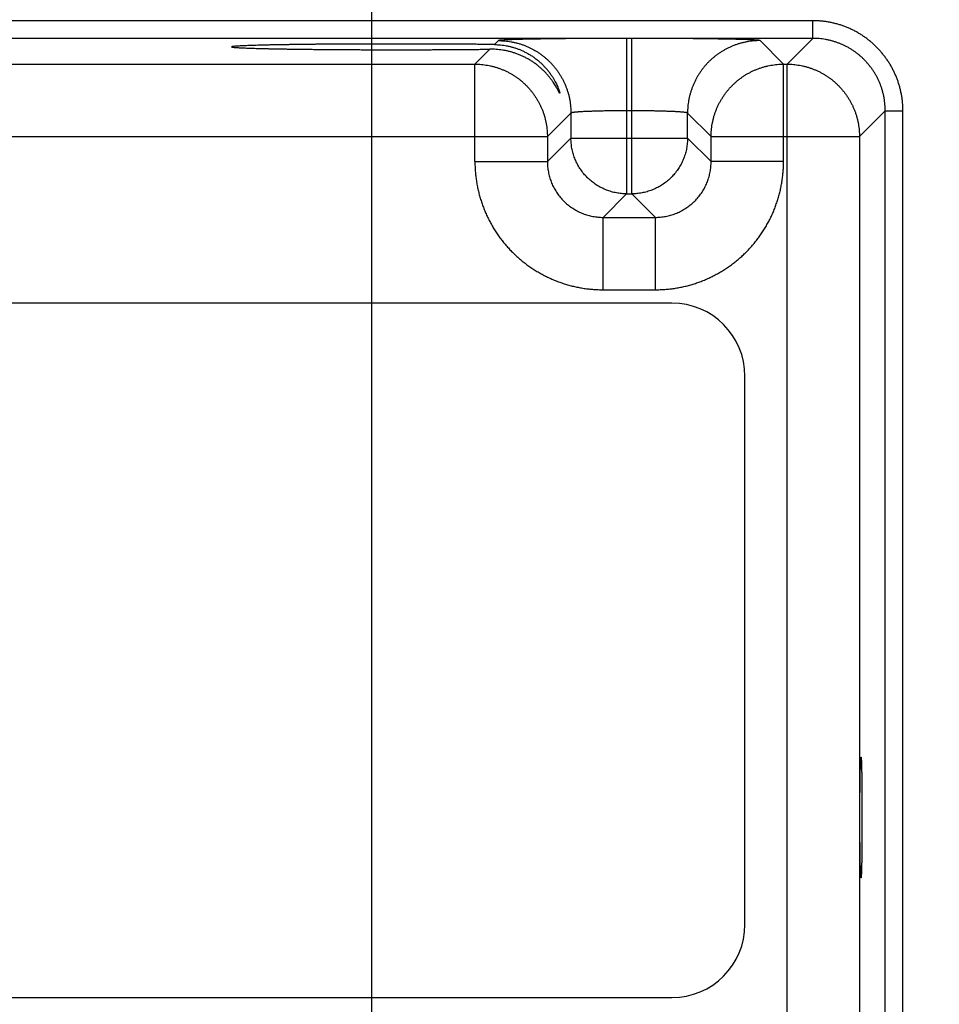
# Model space of a CAD drawing. Header units: inches. Extents: x 0 to 34, y 0 to 22.
# Tile 108 of 112: x 24.4 to 25.4, y 16.7 to 17.8. Entities that reach past the tile are written whole.
import ezdxf

# ---------------------------------------------------------------- set-up
doc = ezdxf.new("R2010")
doc.units = ezdxf.units.IN
doc.header["$LTSCALE"] = 1.87
doc.header["$MEASUREMENT"] = 0
doc.layers.get('0').update_dxf_attribs({"linetype": 'CONTINUOUS'})
doc.layers.add('DIMENSIONS', color=7, linetype='CONTINUOUS')
doc.styles.get("Standard").update_dxf_attribs({"font": 'txt', "width": 0.8})
doc.dimstyles.get("Standard").update_dxf_attribs({"dimtxt": 0.125, "dimasz": 0.18, "dimexe": 0.18, "dimexo": 0.0625, "dimgap": 0.09, "dimtad": 0, "dimtih": 1, "dimtoh": 1, "dimdec": 3, "dimzin": 4, "dimdsep": 46, "dimtxsty": 'STANDARD', "dimblk": '_FILLED', "dimblk1": '_FILLED', "dimblk2": '_FILLED', "dimcen": 0.09, "dimadec": 0, "dimazin": 0, "dimtol": 1, "dimtp": 0.01, "dimtm": 0.01, "dimtfac": 1, "dimtdec": 3, "dimtofl": 0, "dimtmove": 0, "dimatfit": 3, "dimldrblk": '_FILLED', "dimfxl": 1, "dimtolj": 1, "dimtzin": 4, "dimarcsym": 0})

# ---------------------------------------------------------------- blocks, each defined once
blk = doc.blocks.new('_FILLED')
at = {"color": 0, "linetype": 'BYBLOCK'}
blk.add_solid([(0, 0), (-1, 0.1736), (-1, -0.1736)], dxfattribs=at)
blk = doc.blocks.new('*D6')
at = {"layer": 'DIMENSIONS', "color": 2, "linetype": 'CONTINUOUS'}
for p, q in [((24.7914, 16.6425), (24.7914, 18.7618)), ((25.5704, 17.8362), (25.5704, 18.7618)), ((24.7914, 18.6368), (24.4314, 18.6368)), ((25.5704, 18.6368), (25.9304, 18.6368))]:
    blk.add_line(p, q, dxfattribs=at)
at = {"layer": 'DIMENSIONS', "color": 2, "linetype": 'CONTINUOUS', "xscale": 0.18, "yscale": 0.18, "zscale": 0.18}
blk.add_blockref('_FILLED', (24.7914, 18.6368), dxfattribs=at)
at = {"layer": 'DIMENSIONS', "color": 2, "linetype": 'CONTINUOUS', "xscale": 0.18, "yscale": 0.18, "zscale": 0.18, "rotation": 180}
blk.add_blockref('_FILLED', (25.5704, 18.6368), dxfattribs=at)
at = {"layer": 'DIMENSIONS', "color": 2, "linetype": 'CONTINUOUS', "width": 0.8}
for s, p in [('.779', (24.8811, 18.5743)), ('[', (24.8811, 18.3868)), (']', (25.4811, 18.3868)), ('19.79', (24.9811, 18.3868))]:
    blk.add_text(s, height=0.125, dxfattribs=at).set_placement(p)
blk = doc.blocks.new('*D7')
at = {"layer": 'DIMENSIONS', "color": 2, "linetype": 'CONTINUOUS'}
for p, q in [((22.0414, 16.6425), (22.0414, 18.7618)), ((24.7914, 16.6425), (24.7914, 18.7618)), ((22.0414, 18.6368), (22.5496, 18.6368)), ((24.7914, 18.6368), (23.9996, 18.6368))]:
    blk.add_line(p, q, dxfattribs=at)
at = {"layer": 'DIMENSIONS', "color": 2, "linetype": 'CONTINUOUS', "xscale": 0.18, "yscale": 0.18, "zscale": 0.18, "rotation": 180}
blk.add_blockref('_FILLED', (22.0414, 18.6368), dxfattribs=at)
at = {"layer": 'DIMENSIONS', "color": 2, "linetype": 'CONTINUOUS', "xscale": 0.18, "yscale": 0.18, "zscale": 0.18}
blk.add_blockref('_FILLED', (24.7914, 18.6368), dxfattribs=at)
at = {"layer": 'DIMENSIONS', "color": 2, "linetype": 'CONTINUOUS', "width": 0.8}
for s, p in [('[', (23.2371, 18.5743)), (']', (23.8371, 18.5743)), ('2.750', (22.6121, 18.5743)), ('69.85', (23.3371, 18.5743))]:
    blk.add_text(s, height=0.125, dxfattribs=at).set_placement(p)

msp = doc.modelspace()

# ---------------------------------------------------------------- linework, layer by layer
at = {"color": 7, "linetype": 'CONTINUOUS'}
for p, q in [((25.2661, 17.7621), (21.5957, 17.7621)), ((25.2661, 17.7431), (25.2661, 17.7621)), ((25.2661, 17.7431), (21.5957, 17.7431)), ((25.0712, 17.743), (25.0656, 17.743)), ((25.0656, 17.743), (25.0656, 17.5757)), ((25.0712, 17.5757), (25.0712, 17.743)), ((25.2661, 17.7431), (25.2383, 17.7153)), ((24.9276, 17.7407), (24.9234, 17.7364)), ((25.2345, 17.7153), (25.2092, 17.7407)), ((24.9184, 17.7314), (24.9023, 17.7153)), ((24.3045, 17.7153), (24.9023, 17.7153)), ((24.9023, 17.6103), (24.9023, 17.7153)), ((25.2345, 17.7153), (25.2383, 17.7153)), ((25.2345, 17.6103), (25.2345, 17.7153)), ((25.2383, 14.5926), (25.2383, 17.7153)), ((25.0056, 17.6627), (24.9803, 17.6373)), ((25.0056, 17.6627), (25.0056, 17.6357)), ((25.0712, 17.6651), (25.0656, 17.6651)), ((25.1312, 17.6357), (25.1312, 17.6627)), ((25.1565, 17.6373), (25.1312, 17.6627)), ((25.3441, 17.6651), (25.3163, 17.6373)), ((25.3441, 17.6651), (25.3631, 17.6651)), ((25.3441, 14.6428), (25.3441, 17.6651)), ((25.3631, 14.6428), (25.3631, 17.6651)), ((24.2265, 17.6373), (24.9803, 17.6373)), ((24.9803, 17.6373), (24.9803, 17.6103)), ((25.1565, 17.6373), (25.3163, 17.6373)), ((25.1565, 17.6103), (25.1565, 17.6373)), ((25.3163, 17.6373), (25.3163, 14.6706)), ((25.0056, 17.6357), (24.9803, 17.6103)), ((25.0056, 17.6357), (25.1312, 17.6357)), ((25.1312, 17.6357), (25.1565, 17.6103)), ((24.9023, 17.6103), (24.9803, 17.6103)), ((25.2345, 17.6103), (25.1565, 17.6103)), ((25.0656, 17.5757), (25.0402, 17.5503)), ((25.0656, 17.5757), (25.0712, 17.5757)), ((25.0712, 17.5757), (25.0965, 17.5503)), ((25.0402, 17.5503), (25.0965, 17.5503)), ((25.0402, 17.4723), (25.0402, 17.5503)), ((25.0965, 17.4723), (25.0965, 17.5503)), ((25.0402, 17.4723), (25.0965, 17.4723)), ((25.1143, 17.458), (21.7285, 17.458)), ((25.193, 16.7887), (25.193, 17.3792)), ((21.7285, 16.7099), (25.1143, 16.7099))]:
    msp.add_line(p, q, dxfattribs=at)
for centre, start, end in [((25.1143, 17.3792), 0, 90), ((25.1143, 16.7887), 270, 360)]:
    msp.add_arc(centre, 0.0787, start, end, dxfattribs=at)
for points, knots in [([(25.3631, 17.6651), (25.3631, 17.6665), (25.363, 17.6691), (25.3628, 17.6731), (25.3624, 17.6771), (25.3618, 17.6811), (25.361, 17.685), (25.3601, 17.6889), (25.3591, 17.6928), (25.3578, 17.6966), (25.3565, 17.7004), (25.3549, 17.7041), (25.3532, 17.7077), (25.3514, 17.7113), (25.3494, 17.7148), (25.3473, 17.7182), (25.345, 17.7215), (25.3426, 17.7247), (25.3401, 17.7278), (25.3375, 17.7308), (25.3347, 17.7337), (25.3318, 17.7365), (25.3288, 17.7392), (25.3257, 17.7417), (25.3225, 17.7441), (25.3191, 17.7464), (25.3157, 17.7485), (25.3123, 17.7505), (25.3087, 17.7523), (25.305, 17.754), (25.3013, 17.7555), (25.2976, 17.7569), (25.2938, 17.7581), (25.2899, 17.7592), (25.286, 17.7601), (25.282, 17.7608), (25.2781, 17.7614), (25.2741, 17.7618), (25.2701, 17.7621), (25.2674, 17.7621), (25.2661, 17.7621)], [0, 0, 0, 0, 0.026237, 0.052523, 0.078844, 0.105186, 0.131536, 0.157879, 0.184209, 0.210529, 0.236846, 0.263166, 0.289487, 0.315809, 0.342129, 0.368447, 0.394762, 0.421075, 0.447389, 0.473702, 0.500016, 0.526329, 0.552642, 0.578955, 0.605269, 0.631584, 0.657901, 0.684222, 0.710543, 0.736864, 0.763182, 0.7895, 0.81582, 0.842149, 0.868491, 0.894837, 0.921174, 0.94749, 0.973769, 1, 1, 1, 1]), ([(25.0656, 17.743), (25.0639, 17.743), (25.0604, 17.743), (25.0552, 17.743), (25.05, 17.743), (25.0448, 17.743), (25.0397, 17.743), (25.0346, 17.743), (25.0295, 17.743), (25.0245, 17.7429), (25.0195, 17.7429), (25.0146, 17.7429), (25.0098, 17.7428), (25.0051, 17.7428), (25.0004, 17.7428), (24.9959, 17.7427), (24.9914, 17.7427), (24.9871, 17.7426), (24.9828, 17.7426), (24.9787, 17.7425), (24.9747, 17.7424), (24.9708, 17.7424), (24.9671, 17.7423), (24.9635, 17.7423), (24.9601, 17.7422), (24.9568, 17.7421), (24.9537, 17.742), (24.9507, 17.742), (24.9479, 17.7419), (24.9452, 17.7418), (24.9428, 17.7417), (24.9405, 17.7416), (24.9384, 17.7416), (24.9364, 17.7415), (24.9347, 17.7414), (24.9331, 17.7413), (24.9318, 17.7412), (24.9306, 17.7411), (24.9296, 17.741), (24.9289, 17.741), (24.9283, 17.7409), (24.9279, 17.7408), (24.9277, 17.7407), (24.9276, 17.7407)], [0, 0, 0, 0, 0.037696, 0.075415, 0.113078, 0.150605, 0.187924, 0.224964, 0.261683, 0.298042, 0.33399, 0.369462, 0.404398, 0.438746, 0.47246, 0.505492, 0.537801, 0.569342, 0.600069, 0.629934, 0.658891, 0.686902, 0.713931, 0.739939, 0.764885, 0.788728, 0.811435, 0.83298, 0.853332, 0.872461, 0.890334, 0.906927, 0.922222, 0.936202, 0.94884, 0.960113, 0.970005, 0.978507, 0.985613, 0.991312, 0.995598, 0.998476, 1, 1, 1, 1]), ([(25.2092, 17.7407), (25.2091, 17.7407), (25.2089, 17.7408), (25.2085, 17.7409), (25.2079, 17.741), (25.2072, 17.741), (25.2062, 17.7411), (25.205, 17.7412), (25.2036, 17.7413), (25.2021, 17.7414), (25.2003, 17.7415), (25.1984, 17.7416), (25.1963, 17.7416), (25.194, 17.7417), (25.1916, 17.7418), (25.1889, 17.7419), (25.1861, 17.742), (25.1831, 17.742), (25.18, 17.7421), (25.1767, 17.7422), (25.1733, 17.7423), (25.1697, 17.7423), (25.166, 17.7424), (25.1621, 17.7424), (25.1581, 17.7425), (25.154, 17.7426), (25.1497, 17.7426), (25.1454, 17.7427), (25.1409, 17.7427), (25.1364, 17.7428), (25.1317, 17.7428), (25.127, 17.7428), (25.1222, 17.7429), (25.1173, 17.7429), (25.1123, 17.7429), (25.1073, 17.743), (25.1022, 17.743), (25.0971, 17.743), (25.092, 17.743), (25.0868, 17.743), (25.0816, 17.743), (25.0764, 17.743), (25.0729, 17.743), (25.0712, 17.743)], [0, 0, 0, 0, 0.001524, 0.004402, 0.008688, 0.014387, 0.021493, 0.029995, 0.039887, 0.05116, 0.063798, 0.077778, 0.093073, 0.109666, 0.127539, 0.146668, 0.16702, 0.188565, 0.211272, 0.235115, 0.260061, 0.286069, 0.313098, 0.341109, 0.370066, 0.399931, 0.430658, 0.462199, 0.494508, 0.52754, 0.561254, 0.595602, 0.630538, 0.66601, 0.701958, 0.738317, 0.775036, 0.812076, 0.849395, 0.886923, 0.924585, 0.962304, 1, 1, 1, 1]), ([(25.3441, 17.6651), (25.3441, 17.6663), (25.344, 17.6685), (25.3438, 17.6719), (25.3434, 17.6753), (25.3429, 17.6787), (25.3422, 17.682), (25.3414, 17.6853), (25.3405, 17.6886), (25.3394, 17.6918), (25.3382, 17.695), (25.3368, 17.6981), (25.3353, 17.7012), (25.3336, 17.7041), (25.3319, 17.7071), (25.33, 17.7099), (25.328, 17.7126), (25.3258, 17.7153), (25.3236, 17.7178), (25.3212, 17.7203), (25.3188, 17.7227), (25.3162, 17.7249), (25.3136, 17.727), (25.3108, 17.729), (25.308, 17.7309), (25.3051, 17.7327), (25.3021, 17.7343), (25.2991, 17.7358), (25.2959, 17.7372), (25.2928, 17.7384), (25.2895, 17.7395), (25.2863, 17.7405), (25.283, 17.7413), (25.2796, 17.742), (25.2763, 17.7425), (25.2729, 17.7428), (25.2695, 17.7431), (25.2672, 17.7431), (25.2661, 17.7431)], [0, 0, 0, 0, 0.027785, 0.05557, 0.083354, 0.111137, 0.13892, 0.166701, 0.194481, 0.22226, 0.250038, 0.277816, 0.305592, 0.333368, 0.361143, 0.388917, 0.416691, 0.444465, 0.472239, 0.500012, 0.527786, 0.555559, 0.583333, 0.611107, 0.638882, 0.666657, 0.694433, 0.722209, 0.749986, 0.777765, 0.805544, 0.833324, 0.861104, 0.888884, 0.916664, 0.944443, 0.972222, 1, 1, 1, 1]), ([(24.8174, 17.737), (24.8153, 17.737), (24.8111, 17.737), (24.8048, 17.737), (24.7985, 17.737), (24.7922, 17.737), (24.786, 17.737), (24.7798, 17.737), (24.7736, 17.7369), (24.7675, 17.7369), (24.7615, 17.7369), (24.7555, 17.7369), (24.7496, 17.7368), (24.7438, 17.7368), (24.7381, 17.7367), (24.7325, 17.7367), (24.7271, 17.7366), (24.7217, 17.7366), (24.7164, 17.7365), (24.7113, 17.7364), (24.7063, 17.7364), (24.7014, 17.7363), (24.6967, 17.7362), (24.6922, 17.7361), (24.6878, 17.7361), (24.6836, 17.736), (24.6795, 17.7359), (24.6757, 17.7358), (24.672, 17.7357), (24.6684, 17.7356), (24.6651, 17.7355), (24.662, 17.7354), (24.6591, 17.7353), (24.6563, 17.7352), (24.6538, 17.7351), (24.6515, 17.735), (24.6494, 17.7349), (24.6475, 17.7348), (24.6458, 17.7347), (24.6444, 17.7346), (24.6431, 17.7345), (24.6421, 17.7344), (24.6413, 17.7343), (24.6408, 17.7342), (24.6404, 17.7341), (24.6403, 17.734), (24.6403, 17.734)], [0, 0, 0, 0, 0.035661, 0.071285, 0.106806, 0.1422, 0.177414, 0.212392, 0.24711, 0.281511, 0.315546, 0.349191, 0.382383, 0.415088, 0.447273, 0.478877, 0.509878, 0.540232, 0.569889, 0.598829, 0.627005, 0.654376, 0.680923, 0.706596, 0.73137, 0.755218, 0.778096, 0.799989, 0.820864, 0.840687, 0.859447, 0.87711, 0.893653, 0.909064, 0.923314, 0.936389, 0.948275, 0.958951, 0.968409, 0.976638, 0.983624, 0.989365, 0.993854, 0.997094, 0.999102, 1, 1, 1, 1]), ([(24.6403, 17.734), (24.6403, 17.7339), (24.6404, 17.7338), (24.6408, 17.7337), (24.6413, 17.7336), (24.6421, 17.7335), (24.6431, 17.7334), (24.6444, 17.7333), (24.6458, 17.7332), (24.6475, 17.7331), (24.6494, 17.733), (24.6515, 17.7329), (24.6538, 17.7328), (24.6563, 17.7327), (24.6591, 17.7326), (24.662, 17.7325), (24.6651, 17.7324), (24.6684, 17.7323), (24.672, 17.7322), (24.6757, 17.7321), (24.6795, 17.732), (24.6836, 17.7319), (24.6878, 17.7318), (24.6922, 17.7318), (24.6967, 17.7317), (24.7014, 17.7316), (24.7063, 17.7315), (24.7113, 17.7315), (24.7164, 17.7314), (24.7217, 17.7313), (24.7271, 17.7313), (24.7325, 17.7312), (24.7381, 17.7312), (24.7438, 17.7311), (24.7496, 17.7311), (24.7555, 17.7311), (24.7615, 17.731), (24.7675, 17.731), (24.7736, 17.731), (24.7798, 17.7309), (24.786, 17.7309), (24.7922, 17.7309), (24.7985, 17.7309), (24.8048, 17.7309), (24.8111, 17.7309), (24.8153, 17.7309), (24.8174, 17.7309)], [0, 0, 0, 0, 0.000884, 0.002892, 0.006132, 0.010621, 0.016362, 0.023348, 0.031577, 0.041036, 0.051712, 0.063598, 0.076673, 0.090923, 0.106334, 0.122878, 0.140541, 0.159301, 0.179124, 0.2, 0.221893, 0.244771, 0.26862, 0.293394, 0.319068, 0.345615, 0.372986, 0.401162, 0.430103, 0.45976, 0.490115, 0.521116, 0.552721, 0.584906, 0.617612, 0.650804, 0.68445, 0.718485, 0.752887, 0.787605, 0.822583, 0.857798, 0.893192, 0.928714, 0.964338, 1, 1, 1, 1]), ([(24.9234, 17.7364), (24.9217, 17.7365), (24.9182, 17.7365), (24.913, 17.7366), (24.9076, 17.7366), (24.9021, 17.7367), (24.8965, 17.7367), (24.8908, 17.7368), (24.885, 17.7368), (24.8792, 17.7369), (24.8732, 17.7369), (24.8672, 17.7369), (24.8611, 17.7369), (24.855, 17.737), (24.8488, 17.737), (24.8426, 17.737), (24.8363, 17.737), (24.83, 17.737), (24.8237, 17.737), (24.8195, 17.737), (24.8174, 17.737)], [0, 0, 0, 0, 0.048347, 0.097906, 0.148601, 0.200387, 0.253177, 0.306925, 0.361543, 0.41698, 0.473151, 0.529992, 0.587433, 0.645389, 0.703806, 0.762587, 0.821681, 0.88099, 0.94046, 1, 1, 1, 1]), ([(24.9234, 17.7364), (24.9245, 17.7364), (24.9266, 17.7363), (24.9299, 17.7361), (24.9331, 17.7357), (24.9364, 17.7351), (24.9397, 17.7344), (24.943, 17.7336), (24.9464, 17.7325), (24.9497, 17.7313), (24.9529, 17.73), (24.9562, 17.7284), (24.9594, 17.7267), (24.9626, 17.7248), (24.9657, 17.7227), (24.9688, 17.7204), (24.9717, 17.7179), (24.9746, 17.7153), (24.9773, 17.7125), (24.9799, 17.7096), (24.9823, 17.7066), (24.9845, 17.7036), (24.9864, 17.7006), (24.988, 17.6978), (24.9894, 17.6953), (24.9905, 17.693), (24.9913, 17.6911), (24.992, 17.6894), (24.9925, 17.688), (24.9929, 17.6869), (24.9932, 17.686), (24.9934, 17.6853), (24.9936, 17.6847), (24.9936, 17.6843), (24.9937, 17.6842), (24.9937, 17.6841)], [0, 0, 0, 0, 0.034399, 0.069165, 0.104307, 0.139829, 0.175801, 0.212251, 0.249176, 0.286609, 0.324586, 0.363092, 0.402148, 0.441756, 0.48188, 0.52251, 0.563569, 0.604966, 0.646538, 0.688039, 0.72905, 0.768917, 0.806873, 0.841825, 0.872796, 0.899551, 0.922297, 0.94129, 0.956888, 0.969496, 0.979525, 0.987341, 0.993244, 0.997437, 1, 1, 1, 1]), ([(24.9276, 17.7407), (24.9288, 17.7407), (24.931, 17.7406), (24.9344, 17.7404), (24.9378, 17.74), (24.9412, 17.7395), (24.9445, 17.7388), (24.9478, 17.738), (24.9511, 17.7371), (24.9543, 17.736), (24.9575, 17.7348), (24.9606, 17.7334), (24.9636, 17.7319), (24.9666, 17.7302), (24.9695, 17.7285), (24.9724, 17.7266), (24.9751, 17.7246), (24.9778, 17.7224), (24.9803, 17.7202), (24.9828, 17.7178), (24.9851, 17.7154), (24.9874, 17.7128), (24.9895, 17.7102), (24.9915, 17.7074), (24.9934, 17.7046), (24.9952, 17.7017), (24.9968, 17.6987), (24.9983, 17.6956), (24.9997, 17.6925), (25.0009, 17.6894), (25.002, 17.6861), (25.003, 17.6829), (25.0038, 17.6796), (25.0045, 17.6762), (25.005, 17.6729), (25.0053, 17.6695), (25.0056, 17.6661), (25.0056, 17.6638), (25.0056, 17.6627)], [0, 0, 0, 0, 0.027775, 0.055551, 0.083327, 0.111104, 0.138881, 0.166658, 0.194436, 0.222213, 0.249992, 0.27777, 0.305549, 0.333327, 0.361106, 0.388885, 0.416665, 0.444444, 0.472223, 0.500003, 0.527782, 0.555561, 0.58334, 0.61112, 0.638898, 0.666677, 0.694456, 0.722234, 0.750012, 0.77779, 0.805567, 0.833344, 0.861121, 0.888898, 0.916674, 0.94445, 0.972225, 1, 1, 1, 1]), ([(25.2092, 17.7407), (25.208, 17.7407), (25.2058, 17.7406), (25.2024, 17.7404), (25.199, 17.74), (25.1956, 17.7395), (25.1923, 17.7388), (25.189, 17.738), (25.1857, 17.7371), (25.1825, 17.736), (25.1793, 17.7348), (25.1762, 17.7334), (25.1731, 17.7319), (25.1702, 17.7302), (25.1672, 17.7285), (25.1644, 17.7266), (25.1617, 17.7246), (25.159, 17.7224), (25.1565, 17.7202), (25.154, 17.7178), (25.1516, 17.7154), (25.1494, 17.7128), (25.1473, 17.7102), (25.1453, 17.7074), (25.1434, 17.7046), (25.1416, 17.7017), (25.14, 17.6987), (25.1385, 17.6956), (25.1371, 17.6925), (25.1359, 17.6894), (25.1348, 17.6861), (25.1338, 17.6829), (25.133, 17.6796), (25.1323, 17.6762), (25.1318, 17.6729), (25.1314, 17.6695), (25.1312, 17.6661), (25.1312, 17.6638), (25.1312, 17.6627)], [0, 0, 0, 0, 0.027775, 0.055551, 0.083327, 0.111104, 0.138881, 0.166658, 0.194436, 0.222213, 0.249992, 0.27777, 0.305549, 0.333327, 0.361106, 0.388885, 0.416665, 0.444444, 0.472223, 0.500003, 0.527782, 0.555561, 0.583341, 0.61112, 0.638898, 0.666677, 0.694456, 0.722234, 0.750012, 0.77779, 0.805567, 0.833344, 0.861121, 0.888898, 0.916674, 0.94445, 0.972225, 1, 1, 1, 1]), ([(24.8174, 17.7309), (24.8195, 17.7309), (24.8237, 17.7309), (24.83, 17.7309), (24.8363, 17.7309), (24.8426, 17.7309), (24.8488, 17.7309), (24.855, 17.7309), (24.8612, 17.731), (24.8673, 17.731), (24.8733, 17.731), (24.8792, 17.7311), (24.8851, 17.7311), (24.8909, 17.7311), (24.8966, 17.7312), (24.9022, 17.7312), (24.9077, 17.7313), (24.9131, 17.7313), (24.9166, 17.7314), (24.9184, 17.7314)], [0, 0, 0, 0, 0.062575, 0.125073, 0.187407, 0.24951, 0.311286, 0.372676, 0.433582, 0.493947, 0.553672, 0.612705, 0.670947, 0.728346, 0.784809, 0.840282, 0.89468, 0.947944, 1, 1, 1, 1]), ([(24.9937, 17.6841), (24.9937, 17.6841), (24.9937, 17.684), (24.9937, 17.6839), (24.9935, 17.684), (24.9934, 17.6841), (24.9932, 17.6844), (24.993, 17.6849), (24.9926, 17.6855), (24.9922, 17.6863), (24.9917, 17.6873), (24.991, 17.6885), (24.9902, 17.69), (24.9892, 17.6917), (24.9879, 17.6938), (24.9864, 17.6961), (24.9845, 17.6987), (24.9824, 17.7014), (24.9801, 17.7042), (24.9775, 17.707), (24.9748, 17.7097), (24.9718, 17.7122), (24.9688, 17.7147), (24.9657, 17.717), (24.9625, 17.7191), (24.9592, 17.721), (24.9559, 17.7228), (24.9525, 17.7244), (24.9491, 17.7258), (24.9456, 17.7271), (24.9422, 17.7282), (24.9388, 17.7291), (24.9353, 17.7299), (24.9319, 17.7305), (24.9285, 17.7309), (24.9251, 17.7312), (24.9217, 17.7314), (24.9195, 17.7314), (24.9184, 17.7314)], [0, 0, 0, 0, 0.000065, 0.0013, 0.002182, 0.004316, 0.00797, 0.013309, 0.020537, 0.029915, 0.041759, 0.056418, 0.074294, 0.095798, 0.121344, 0.151209, 0.184941, 0.221712, 0.260682, 0.301083, 0.342161, 0.383507, 0.424858, 0.466046, 0.506955, 0.547493, 0.587631, 0.62732, 0.666552, 0.705333, 0.743638, 0.781489, 0.818914, 0.855898, 0.892461, 0.928668, 0.964513, 1, 1, 1, 1]), ([(24.9023, 17.7153), (24.9034, 17.7153), (24.9057, 17.7153), (24.9091, 17.715), (24.9124, 17.7147), (24.9158, 17.7141), (24.9191, 17.7135), (24.9225, 17.7127), (24.9257, 17.7117), (24.9289, 17.7106), (24.9321, 17.7094), (24.9352, 17.708), (24.9383, 17.7065), (24.9413, 17.7049), (24.9442, 17.7031), (24.947, 17.7012), (24.9498, 17.6992), (24.9524, 17.6971), (24.955, 17.6948), (24.9574, 17.6925), (24.9598, 17.69), (24.962, 17.6874), (24.9642, 17.6848), (24.9662, 17.682), (24.9681, 17.6792), (24.9698, 17.6763), (24.9715, 17.6733), (24.973, 17.6703), (24.9743, 17.6672), (24.9756, 17.664), (24.9767, 17.6608), (24.9776, 17.6575), (24.9784, 17.6542), (24.9791, 17.6509), (24.9796, 17.6475), (24.98, 17.6441), (24.9802, 17.6407), (24.9803, 17.6384), (24.9803, 17.6373)], [0, 0, 0, 0, 0.027778, 0.055556, 0.083335, 0.111114, 0.138893, 0.166673, 0.194453, 0.222233, 0.250014, 0.277795, 0.305576, 0.333357, 0.361139, 0.38892, 0.416702, 0.444484, 0.472265, 0.500047, 0.527829, 0.555611, 0.583392, 0.611174, 0.638955, 0.666735, 0.694518, 0.722299, 0.750078, 0.777857, 0.805635, 0.833415, 0.861198, 0.888978, 0.916748, 0.944506, 0.972255, 1, 1, 1, 1]), ([(25.1565, 17.6373), (25.1565, 17.6384), (25.1566, 17.6407), (25.1568, 17.6441), (25.1572, 17.6475), (25.1577, 17.6509), (25.1584, 17.6542), (25.1592, 17.6575), (25.1601, 17.6608), (25.1612, 17.664), (25.1625, 17.6672), (25.1638, 17.6703), (25.1653, 17.6733), (25.167, 17.6763), (25.1687, 17.6792), (25.1706, 17.6821), (25.1726, 17.6848), (25.1748, 17.6875), (25.177, 17.69), (25.1794, 17.6925), (25.1818, 17.6948), (25.1844, 17.6971), (25.187, 17.6992), (25.1898, 17.7012), (25.1926, 17.7031), (25.1955, 17.7049), (25.1985, 17.7065), (25.2016, 17.708), (25.2047, 17.7094), (25.2079, 17.7106), (25.2111, 17.7117), (25.2143, 17.7127), (25.2177, 17.7135), (25.221, 17.7141), (25.2244, 17.7147), (25.2277, 17.715), (25.2311, 17.7153), (25.2334, 17.7153), (25.2345, 17.7153)], [0, 0, 0, 0, 0.027778, 0.055556, 0.083335, 0.111114, 0.138893, 0.166673, 0.194453, 0.222233, 0.250014, 0.277795, 0.305576, 0.333357, 0.361139, 0.38892, 0.416702, 0.444484, 0.472265, 0.500047, 0.527829, 0.555611, 0.583392, 0.611174, 0.638955, 0.666735, 0.694518, 0.722299, 0.750078, 0.777857, 0.805635, 0.833415, 0.861198, 0.888978, 0.916748, 0.944506, 0.972255, 1, 1, 1, 1]), ([(25.2383, 17.7153), (25.2394, 17.7153), (25.2417, 17.7153), (25.2451, 17.715), (25.2484, 17.7147), (25.2518, 17.7141), (25.2551, 17.7135), (25.2585, 17.7127), (25.2617, 17.7117), (25.2649, 17.7106), (25.2681, 17.7094), (25.2712, 17.708), (25.2743, 17.7065), (25.2773, 17.7049), (25.2802, 17.7031), (25.283, 17.7012), (25.2858, 17.6992), (25.2884, 17.6971), (25.291, 17.6948), (25.2934, 17.6925), (25.2958, 17.69), (25.298, 17.6874), (25.3002, 17.6848), (25.3022, 17.682), (25.3041, 17.6792), (25.3058, 17.6763), (25.3075, 17.6733), (25.309, 17.6703), (25.3103, 17.6672), (25.3116, 17.664), (25.3127, 17.6608), (25.3136, 17.6575), (25.3144, 17.6542), (25.3151, 17.6509), (25.3156, 17.6475), (25.316, 17.6441), (25.3162, 17.6407), (25.3163, 17.6384), (25.3163, 17.6373)], [0, 0, 0, 0, 0.027778, 0.055556, 0.083335, 0.111114, 0.138893, 0.166673, 0.194453, 0.222233, 0.250014, 0.277795, 0.305576, 0.333357, 0.361139, 0.38892, 0.416702, 0.444484, 0.472265, 0.500047, 0.527829, 0.555611, 0.583392, 0.611174, 0.638955, 0.666735, 0.694518, 0.722299, 0.750078, 0.777857, 0.805635, 0.833415, 0.861198, 0.888978, 0.916748, 0.944506, 0.972255, 1, 1, 1, 1]), ([(25.0656, 17.6651), (25.0647, 17.6651), (25.0629, 17.665), (25.0601, 17.665), (25.0574, 17.665), (25.0547, 17.665), (25.0521, 17.665), (25.0494, 17.665), (25.0468, 17.6649), (25.0442, 17.6649), (25.0417, 17.6649), (25.0392, 17.6648), (25.0368, 17.6648), (25.0344, 17.6647), (25.0321, 17.6646), (25.0298, 17.6646), (25.0277, 17.6645), (25.0256, 17.6644), (25.0236, 17.6644), (25.0217, 17.6643), (25.0199, 17.6642), (25.0182, 17.6641), (25.0165, 17.664), (25.015, 17.6639), (25.0136, 17.6638), (25.0123, 17.6637), (25.0111, 17.6637), (25.01, 17.6635), (25.009, 17.6634), (25.0082, 17.6633), (25.0075, 17.6632), (25.0069, 17.6631), (25.0064, 17.663), (25.006, 17.6629), (25.0058, 17.6628), (25.0056, 17.6627), (25.0056, 17.6627)], [0, 0, 0, 0, 0.045499, 0.090898, 0.136107, 0.181041, 0.225612, 0.269722, 0.313271, 0.356167, 0.398325, 0.439658, 0.480076, 0.519496, 0.557842, 0.595035, 0.630991, 0.665634, 0.698895, 0.730707, 0.761002, 0.789712, 0.81678, 0.842151, 0.865772, 0.887593, 0.907569, 0.925664, 0.941841, 0.956068, 0.968317, 0.978571, 0.986823, 0.993083, 0.997405, 1, 1, 1, 1]), ([(25.1312, 17.6627), (25.1311, 17.6627), (25.131, 17.6628), (25.1308, 17.6629), (25.1304, 17.663), (25.1299, 17.6631), (25.1293, 17.6632), (25.1286, 17.6633), (25.1278, 17.6634), (25.1268, 17.6635), (25.1257, 17.6637), (25.1245, 17.6637), (25.1232, 17.6638), (25.1218, 17.6639), (25.1203, 17.664), (25.1186, 17.6641), (25.1169, 17.6642), (25.1151, 17.6643), (25.1132, 17.6644), (25.1112, 17.6644), (25.1091, 17.6645), (25.1069, 17.6646), (25.1047, 17.6646), (25.1024, 17.6647), (25.1, 17.6648), (25.0976, 17.6648), (25.0951, 17.6649), (25.0926, 17.6649), (25.09, 17.6649), (25.0874, 17.665), (25.0847, 17.665), (25.0821, 17.665), (25.0794, 17.665), (25.0766, 17.665), (25.0739, 17.665), (25.0721, 17.6651), (25.0712, 17.6651)], [0, 0, 0, 0, 0.002595, 0.006917, 0.013177, 0.021429, 0.031683, 0.043932, 0.058159, 0.074336, 0.092431, 0.112407, 0.134228, 0.157849, 0.18322, 0.210288, 0.238998, 0.269293, 0.301105, 0.334366, 0.369009, 0.404965, 0.442158, 0.480504, 0.519924, 0.560342, 0.601675, 0.643833, 0.686729, 0.730278, 0.774388, 0.818959, 0.863893, 0.909102, 0.954501, 1, 1, 1, 1]), ([(25.0656, 17.5757), (25.0647, 17.5757), (25.0628, 17.5757), (25.0601, 17.5759), (25.0573, 17.5762), (25.0546, 17.5767), (25.0519, 17.5772), (25.0492, 17.5779), (25.0466, 17.5788), (25.0439, 17.5797), (25.0414, 17.5808), (25.0389, 17.5819), (25.0364, 17.5832), (25.034, 17.5846), (25.0317, 17.5862), (25.0295, 17.5878), (25.0273, 17.5895), (25.0252, 17.5913), (25.0232, 17.5932), (25.0213, 17.5952), (25.0195, 17.5973), (25.0177, 17.5995), (25.0161, 17.6018), (25.0146, 17.6041), (25.0132, 17.6065), (25.0119, 17.6089), (25.0107, 17.6114), (25.0097, 17.614), (25.0087, 17.6166), (25.0079, 17.6192), (25.0072, 17.6219), (25.0066, 17.6246), (25.0062, 17.6274), (25.0059, 17.6301), (25.0057, 17.6329), (25.0056, 17.6347), (25.0056, 17.6357)], [0, 0, 0, 0, 0.029377, 0.058759, 0.088152, 0.117558, 0.146974, 0.17639, 0.205802, 0.235215, 0.264629, 0.294043, 0.323459, 0.352875, 0.38229, 0.411705, 0.441121, 0.470537, 0.499953, 0.529369, 0.558785, 0.588201, 0.617617, 0.647032, 0.676448, 0.705863, 0.735279, 0.764693, 0.794108, 0.823522, 0.852936, 0.88235, 0.911763, 0.941176, 0.970588, 1, 1, 1, 1]), ([(25.1312, 17.6357), (25.1312, 17.6347), (25.1311, 17.6329), (25.1309, 17.6301), (25.1306, 17.6274), (25.1302, 17.6246), (25.1296, 17.6219), (25.1289, 17.6193), (25.1281, 17.6166), (25.1271, 17.614), (25.1261, 17.6114), (25.1249, 17.6089), (25.1236, 17.6065), (25.1222, 17.6041), (25.1207, 17.6018), (25.1191, 17.5995), (25.1173, 17.5973), (25.1155, 17.5952), (25.1136, 17.5932), (25.1116, 17.5913), (25.1095, 17.5895), (25.1073, 17.5878), (25.1051, 17.5862), (25.1028, 17.5846), (25.1004, 17.5832), (25.0979, 17.5819), (25.0954, 17.5808), (25.0929, 17.5797), (25.0902, 17.5788), (25.0876, 17.5779), (25.0849, 17.5772), (25.0822, 17.5767), (25.0795, 17.5762), (25.0767, 17.5759), (25.074, 17.5757), (25.0721, 17.5757), (25.0712, 17.5757)], [0, 0, 0, 0, 0.029377, 0.058759, 0.088152, 0.117558, 0.146974, 0.17639, 0.205802, 0.235215, 0.264629, 0.294043, 0.323459, 0.352875, 0.38229, 0.411705, 0.441121, 0.470537, 0.499953, 0.529369, 0.558785, 0.588201, 0.617617, 0.647032, 0.676448, 0.705863, 0.735279, 0.764693, 0.794108, 0.823522, 0.852936, 0.88235, 0.911763, 0.941176, 0.970588, 1, 1, 1, 1]), ([(24.9023, 17.6103), (24.9023, 17.6086), (24.9023, 17.6051), (24.9026, 17.6), (24.9031, 17.5949), (24.9038, 17.5897), (24.9046, 17.5846), (24.9057, 17.5796), (24.9069, 17.5746), (24.9084, 17.5696), (24.91, 17.5647), (24.9118, 17.5599), (24.9137, 17.5551), (24.9159, 17.5504), (24.9182, 17.5458), (24.9207, 17.5413), (24.9234, 17.5369), (24.9262, 17.5325), (24.9292, 17.5283), (24.9323, 17.5242), (24.9356, 17.5203), (24.9391, 17.5164), (24.9427, 17.5127), (24.9464, 17.5091), (24.9502, 17.5057), (24.9542, 17.5024), (24.9583, 17.4992), (24.9625, 17.4962), (24.9668, 17.4934), (24.9713, 17.4908), (24.9758, 17.4883), (24.9804, 17.4859), (24.9851, 17.4838), (24.9899, 17.4818), (24.9947, 17.48), (24.9996, 17.4784), (25.0046, 17.477), (25.0096, 17.4757), (25.0146, 17.4747), (25.0197, 17.4738), (25.0248, 17.4731), (25.03, 17.4727), (25.0351, 17.4724), (25.0385, 17.4723), (25.0402, 17.4723)], [0, 0, 0, 0, 0.023749, 0.047537, 0.071349, 0.095174, 0.118999, 0.142815, 0.166627, 0.190445, 0.214275, 0.238106, 0.261928, 0.285741, 0.309552, 0.333366, 0.357183, 0.380999, 0.404812, 0.428625, 0.452442, 0.47626, 0.500078, 0.523894, 0.547708, 0.571522, 0.595338, 0.619154, 0.642968, 0.666781, 0.690593, 0.714408, 0.738226, 0.762051, 0.785881, 0.809705, 0.833518, 0.857323, 0.881129, 0.90494, 0.928746, 0.952535, 0.976291, 1, 1, 1, 1]), ([(24.9803, 17.6103), (24.9803, 17.6094), (24.9803, 17.6075), (24.9805, 17.6047), (24.9808, 17.602), (24.9813, 17.5993), (24.9818, 17.5965), (24.9825, 17.5939), (24.9833, 17.5912), (24.9843, 17.5886), (24.9853, 17.586), (24.9865, 17.5835), (24.9878, 17.5811), (24.9892, 17.5787), (24.9907, 17.5764), (24.9924, 17.5741), (24.9941, 17.5719), (24.9959, 17.5698), (24.9978, 17.5678), (24.9998, 17.5659), (25.0019, 17.5641), (25.0041, 17.5624), (25.0063, 17.5608), (25.0087, 17.5593), (25.011, 17.5579), (25.0135, 17.5566), (25.016, 17.5554), (25.0186, 17.5543), (25.0212, 17.5534), (25.0238, 17.5526), (25.0265, 17.5519), (25.0292, 17.5513), (25.032, 17.5509), (25.0347, 17.5505), (25.0375, 17.5503), (25.0393, 17.5503), (25.0402, 17.5503)], [0, 0, 0, 0, 0.029452, 0.058895, 0.088334, 0.117772, 0.14721, 0.176649, 0.206085, 0.235515, 0.264935, 0.294349, 0.32376, 0.35317, 0.382577, 0.41198, 0.441382, 0.470784, 0.500184, 0.529579, 0.558973, 0.588369, 0.617766, 0.64716, 0.676552, 0.705945, 0.735343, 0.764742, 0.794144, 0.823551, 0.852962, 0.882371, 0.911775, 0.941177, 0.970585, 1, 1, 1, 1]), ([(25.0965, 17.4723), (25.0983, 17.4723), (25.1017, 17.4724), (25.1068, 17.4727), (25.112, 17.4731), (25.1171, 17.4738), (25.1222, 17.4747), (25.1273, 17.4757), (25.1323, 17.477), (25.1372, 17.4784), (25.1421, 17.48), (25.147, 17.4818), (25.1517, 17.4838), (25.1564, 17.486), (25.161, 17.4883), (25.1656, 17.4908), (25.17, 17.4934), (25.1743, 17.4963), (25.1785, 17.4993), (25.1826, 17.5024), (25.1866, 17.5057), (25.1904, 17.5091), (25.1942, 17.5127), (25.1977, 17.5164), (25.2012, 17.5203), (25.2045, 17.5243), (25.2076, 17.5284), (25.2106, 17.5326), (25.2134, 17.5369), (25.2161, 17.5413), (25.2186, 17.5458), (25.2209, 17.5504), (25.2231, 17.5551), (25.225, 17.5599), (25.2268, 17.5647), (25.2284, 17.5697), (25.2299, 17.5746), (25.2311, 17.5796), (25.2322, 17.5847), (25.233, 17.5898), (25.2337, 17.5949), (25.2342, 17.6), (25.2345, 17.6052), (25.2345, 17.6086), (25.2345, 17.6103)], [0, 0, 0, 0, 0.023749, 0.047537, 0.071349, 0.095174, 0.118999, 0.142815, 0.166627, 0.190445, 0.214275, 0.238106, 0.261928, 0.285741, 0.309552, 0.333366, 0.357183, 0.380999, 0.404812, 0.428625, 0.452442, 0.47626, 0.500078, 0.523894, 0.547708, 0.571522, 0.595338, 0.619154, 0.642968, 0.666781, 0.690593, 0.714408, 0.738226, 0.762051, 0.785881, 0.809705, 0.833518, 0.857323, 0.881129, 0.90494, 0.928746, 0.952535, 0.976291, 1, 1, 1, 1]), ([(25.0965, 17.5503), (25.0975, 17.5503), (25.0993, 17.5503), (25.1021, 17.5505), (25.1049, 17.5509), (25.1076, 17.5513), (25.1103, 17.5519), (25.113, 17.5526), (25.1156, 17.5534), (25.1183, 17.5543), (25.1208, 17.5554), (25.1233, 17.5566), (25.1258, 17.5579), (25.1282, 17.5593), (25.1305, 17.5608), (25.1327, 17.5624), (25.1349, 17.5641), (25.137, 17.5659), (25.139, 17.5679), (25.1409, 17.5699), (25.1427, 17.572), (25.1445, 17.5741), (25.1461, 17.5764), (25.1476, 17.5787), (25.149, 17.5811), (25.1503, 17.5835), (25.1515, 17.5861), (25.1525, 17.5886), (25.1535, 17.5912), (25.1543, 17.5939), (25.155, 17.5966), (25.1555, 17.5993), (25.156, 17.602), (25.1563, 17.6048), (25.1565, 17.6075), (25.1565, 17.6094), (25.1565, 17.6103)], [0, 0, 0, 0, 0.029452, 0.058895, 0.088334, 0.117772, 0.14721, 0.176649, 0.206085, 0.235515, 0.264935, 0.294349, 0.32376, 0.35317, 0.382577, 0.41198, 0.441382, 0.470784, 0.500184, 0.529579, 0.558973, 0.588369, 0.617766, 0.64716, 0.676552, 0.705945, 0.735343, 0.764742, 0.794144, 0.823551, 0.852962, 0.882371, 0.911775, 0.941177, 0.970585, 1, 1, 1, 1]), ([(25.3179, 16.839), (25.3179, 16.839), (25.3178, 16.8391), (25.3178, 16.8393), (25.3177, 16.8396), (25.3177, 16.8401), (25.3176, 16.8407), (25.3176, 16.8414), (25.3175, 16.8423), (25.3175, 16.8433), (25.3174, 16.8444), (25.3174, 16.8456), (25.3174, 16.847), (25.3173, 16.8485), (25.3173, 16.8501), (25.3172, 16.8518), (25.3172, 16.8536), (25.3171, 16.8555), (25.3171, 16.8575), (25.3171, 16.8596), (25.317, 16.8618), (25.317, 16.8641), (25.317, 16.8665), (25.3169, 16.869), (25.3169, 16.8715), (25.3169, 16.8741), (25.3169, 16.8767), (25.3168, 16.8794), (25.3168, 16.8822), (25.3168, 16.885), (25.3168, 16.8879), (25.3168, 16.8907), (25.3168, 16.8936), (25.3168, 16.8966), (25.3168, 16.8995), (25.3168, 16.9025), (25.3168, 16.9054), (25.3168, 16.9084), (25.3168, 16.9113), (25.3168, 16.9142), (25.3168, 16.9172), (25.3168, 16.92), (25.3168, 16.9229), (25.3168, 16.9257), (25.3168, 16.9284), (25.3169, 16.9312), (25.3169, 16.9338), (25.3169, 16.9364), (25.3169, 16.9389), (25.317, 16.9414), (25.317, 16.9438), (25.317, 16.946), (25.3171, 16.9483), (25.3171, 16.9504), (25.3171, 16.9524), (25.3172, 16.9543), (25.3172, 16.9561), (25.3173, 16.9578), (25.3173, 16.9594), (25.3174, 16.9609), (25.3174, 16.9622), (25.3174, 16.9635), (25.3175, 16.9646), (25.3175, 16.9656), (25.3176, 16.9665), (25.3176, 16.9672), (25.3177, 16.9678), (25.3177, 16.9683), (25.3178, 16.9686), (25.3178, 16.9688), (25.3179, 16.9689), (25.3179, 16.9689)], [0, 0, 0, 0, 0.000652, 0.002255, 0.004869, 0.008501, 0.013146, 0.018796, 0.025444, 0.033071, 0.041665, 0.051211, 0.06168, 0.073062, 0.085328, 0.098448, 0.112407, 0.127162, 0.142692, 0.158966, 0.175937, 0.193588, 0.211872, 0.230746, 0.250188, 0.270138, 0.290568, 0.311436, 0.332684, 0.35429, 0.376194, 0.398348, 0.420723, 0.443253, 0.465904, 0.488631, 0.511369, 0.534096, 0.556747, 0.579277, 0.601652, 0.623806, 0.64571, 0.667316, 0.688564, 0.709432, 0.729862, 0.749812, 0.769254, 0.788128, 0.806412, 0.824063, 0.841034, 0.857308, 0.872838, 0.887593, 0.901552, 0.914672, 0.926938, 0.93832, 0.948789, 0.958335, 0.966929, 0.974556, 0.981204, 0.986854, 0.991499, 0.995131, 0.997745, 0.999348, 1, 1, 1, 1]), ([(25.3179, 16.9689), (25.3179, 16.9689), (25.318, 16.9688), (25.318, 16.9686), (25.3181, 16.9683), (25.3181, 16.9678), (25.3182, 16.9672), (25.3182, 16.9665), (25.3183, 16.9656), (25.3183, 16.9646), (25.3184, 16.9635), (25.3184, 16.9622), (25.3184, 16.9609), (25.3185, 16.9594), (25.3185, 16.9578), (25.3186, 16.9561), (25.3186, 16.9543), (25.3187, 16.9524), (25.3187, 16.9504), (25.3187, 16.9483), (25.3188, 16.946), (25.3188, 16.9438), (25.3188, 16.9414), (25.3189, 16.9389), (25.3189, 16.9364), (25.3189, 16.9338), (25.3189, 16.9312), (25.3189, 16.9284), (25.319, 16.9257), (25.319, 16.9229), (25.319, 16.92), (25.319, 16.9172), (25.319, 16.9142), (25.319, 16.9113), (25.319, 16.9084), (25.319, 16.9054), (25.319, 16.9025), (25.319, 16.8995), (25.319, 16.8966), (25.319, 16.8936), (25.319, 16.8907), (25.319, 16.8879), (25.319, 16.885), (25.319, 16.8822), (25.3189, 16.8794), (25.3189, 16.8767), (25.3189, 16.8741), (25.3189, 16.8715), (25.3189, 16.869), (25.3188, 16.8665), (25.3188, 16.8641), (25.3188, 16.8618), (25.3187, 16.8596), (25.3187, 16.8575), (25.3187, 16.8555), (25.3186, 16.8536), (25.3186, 16.8518), (25.3185, 16.8501), (25.3185, 16.8485), (25.3184, 16.847), (25.3184, 16.8456), (25.3184, 16.8444), (25.3183, 16.8433), (25.3183, 16.8423), (25.3182, 16.8414), (25.3182, 16.8407), (25.3181, 16.8401), (25.3181, 16.8396), (25.318, 16.8393), (25.318, 16.8391), (25.3179, 16.839), (25.3179, 16.839)], [0, 0, 0, 0, 0.000652, 0.002255, 0.004869, 0.008501, 0.013146, 0.018796, 0.025444, 0.033071, 0.041665, 0.051211, 0.06168, 0.073062, 0.085328, 0.098448, 0.112407, 0.127162, 0.142692, 0.158966, 0.175937, 0.193588, 0.211872, 0.230746, 0.250188, 0.270138, 0.290568, 0.311436, 0.332684, 0.35429, 0.376194, 0.398348, 0.420723, 0.443253, 0.465904, 0.488631, 0.511369, 0.534096, 0.556747, 0.579277, 0.601652, 0.623806, 0.64571, 0.667316, 0.688564, 0.709432, 0.729862, 0.749812, 0.769254, 0.788128, 0.806412, 0.824063, 0.841034, 0.857308, 0.872838, 0.887593, 0.901552, 0.914672, 0.926938, 0.93832, 0.948789, 0.958335, 0.966929, 0.974556, 0.981204, 0.986854, 0.991499, 0.995131, 0.997745, 0.999348, 1, 1, 1, 1])]:
    msp.add_open_spline(points, degree=3, knots=knots, dxfattribs=at)

# ---------------------------------------------------------------- dimensions: what is measured, and where the dimension line sits
at = {"layer": 'DIMENSIONS', "color": 2, "linetype": 'CONTINUOUS'}
dim = msp.add_linear_dim(base=(22.0414, 18.6368), p1=(24.7914, 16.6425), p2=(22.0414, 16.6425), angle=180, dimstyle='Standard', dxfattribs=at)
dim.commit()
dim.dimension.update_dxf_attribs({"geometry": '*D7', "text_midpoint": (23.2746, 18.6368), "dimtype": 160})
dim = msp.add_linear_dim(base=(25.5704, 18.6368), p1=(24.7914, 16.6425), p2=(25.5704, 17.8362), dimstyle='Standard', dxfattribs=at)
dim.commit()
dim.dimension.update_dxf_attribs({"geometry": '*D6', "text_midpoint": (25.2311, 18.5431), "dimtype": 160})

doc.saveas('drawing.dxf')
